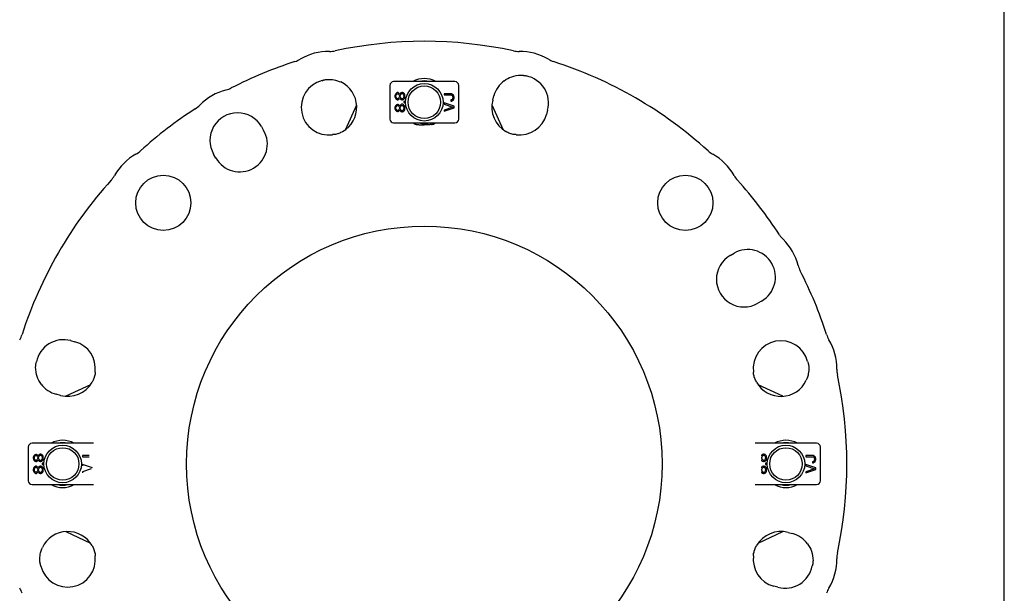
# Model space of a CAD drawing. Header units: inches. Extents: x 0 to 22, y 0 to 17.
# Tile 7 of 8: x 14.3 to 22, y 5.1 to 9.6. Entities that reach past the tile are written whole.
import ezdxf

# ---------------------------------------------------------------- set-up
doc = ezdxf.new("R2010")
doc.units = ezdxf.units.IN
doc.header["$LTSCALE"] = 1.21
doc.header["$MEASUREMENT"] = 0
doc.layers.get('0').update_dxf_attribs({"linetype": 'CONTINUOUS'})

msp = doc.modelspace()

# ---------------------------------------------------------------- linework, layer by layer
at = {"color": 7, "linetype": 'CONTINUOUS'}
for p, q in [((22, 0), (22, 17)), ((18.2166, 9.1521), (18.2191, 9.1518)), ((18.2191, 9.1518), (18.2235, 9.1512)), ((18.2225, 9.1515), (18.2255, 9.1508)), ((18.2235, 9.1512), (18.2242, 9.1511)), ((18.2255, 9.1508), (18.2301, 9.1496)), ((18.2343, 9.1484), (18.2343, 9.1484)), ((16.6426, 9.1142), (16.6449, 9.1152)), ((16.6426, 9.1142), (16.6426, 9.1142)), ((16.6456, 9.1155), (16.6478, 9.116)), ((16.6494, 9.117), (16.6494, 9.117)), ((16.662, 9.1185), (16.662, 9.1185)), ((17.1675, 9.0734), (17.1675, 8.8076)), ((17.6793, 9.1029), (17.197, 9.1029)), ((17.7088, 8.8076), (17.7088, 9.0734)), ((17.2085, 8.9996), (17.2068, 8.9914)), ((17.2068, 8.9914), (17.2068, 8.9848)), ((17.2068, 8.9848), (17.2085, 8.9766)), ((17.2135, 9.0078), (17.2085, 8.9996)), ((17.2186, 9.0127), (17.2135, 9.0078)), ((17.2152, 8.9914), (17.2169, 8.998)), ((17.2152, 8.9848), (17.2152, 8.9914)), ((17.2169, 8.9783), (17.2152, 8.9848)), ((17.2169, 8.998), (17.2219, 9.0045)), ((17.2269, 9.016), (17.2186, 9.0127)), ((17.2219, 9.0045), (17.2269, 9.0078)), ((17.232, 9.016), (17.2269, 9.016)), ((17.2269, 9.0078), (17.2303, 9.0078)), ((17.2303, 9.0078), (17.2353, 9.0045)), ((17.2387, 9.0127), (17.232, 9.016)), ((17.2353, 9.0045), (17.2403, 8.998)), ((17.2437, 9.0078), (17.2387, 9.0127)), ((17.2403, 8.998), (17.242, 8.9914)), ((17.242, 8.9848), (17.2403, 8.9783)), ((17.242, 8.9914), (17.242, 8.9848)), ((17.2454, 9.0045), (17.2437, 9.0078)), ((17.247, 9.0078), (17.2454, 9.0045)), ((17.2521, 9.0144), (17.247, 9.0078)), ((17.2487, 8.9914), (17.2504, 8.998)), ((17.2487, 8.9848), (17.2487, 8.9914)), ((17.2504, 8.9783), (17.2487, 8.9848)), ((17.2504, 8.998), (17.2537, 9.0045)), ((17.2604, 9.0177), (17.2521, 9.0144)), ((17.2537, 9.0045), (17.2604, 9.0095)), ((17.2655, 9.0177), (17.2604, 9.0177)), ((17.2604, 9.0095), (17.2655, 9.0095)), ((17.2738, 9.0144), (17.2655, 9.0177)), ((17.2655, 9.0095), (17.2722, 9.0045)), ((17.2722, 9.0045), (17.2755, 8.998)), ((17.2789, 9.0095), (17.2738, 9.0144)), ((17.2755, 8.998), (17.2772, 8.9914)), ((17.2772, 8.9848), (17.2755, 8.9783)), ((17.2772, 8.9914), (17.2772, 8.9848)), ((17.2839, 9.0012), (17.2789, 9.0095)), ((17.2856, 8.993), (17.2839, 9.0012)), ((17.2856, 8.9832), (17.2856, 8.993)), ((17.5936, 9.0074), (17.5936, 8.9975)), ((17.6456, 9.0074), (17.5936, 9.0074)), ((17.5936, 8.9975), (17.6456, 8.9975)), ((17.654, 9.0057), (17.6456, 9.0074)), ((17.6456, 8.9975), (17.6523, 8.9959)), ((17.6523, 8.9959), (17.6573, 8.9926)), ((17.6607, 9.0025), (17.654, 9.0057)), ((17.6573, 8.9926), (17.6607, 8.9877)), ((17.6674, 8.9959), (17.6607, 9.0025)), ((17.6607, 8.9877), (17.6623, 8.9811)), ((17.6707, 8.9893), (17.6674, 8.9959)), ((17.6724, 8.9811), (17.6707, 8.9893)), ((17.977, 8.9576), (17.9859, 8.9909)), ((16.9059, 8.9169), (16.815, 8.722)), ((17.2085, 8.9766), (17.2135, 8.9684)), ((17.2135, 8.9143), (17.2085, 8.9061)), ((17.2135, 8.9684), (17.2186, 8.9635)), ((17.2186, 8.9192), (17.2135, 8.9143)), ((17.2219, 8.9717), (17.2169, 8.9783)), ((17.2169, 8.9045), (17.2219, 8.911)), ((17.2186, 8.9635), (17.2269, 8.9602)), ((17.2269, 8.9225), (17.2186, 8.9192)), ((17.2269, 8.9684), (17.2219, 8.9717)), ((17.2219, 8.911), (17.2269, 8.9143)), ((17.2303, 8.9684), (17.2269, 8.9684)), ((17.2269, 8.9602), (17.232, 8.9602)), ((17.232, 8.9225), (17.2269, 8.9225)), ((17.2269, 8.9143), (17.2303, 8.9143)), ((17.2353, 8.9717), (17.2303, 8.9684)), ((17.2303, 8.9143), (17.2353, 8.911)), ((17.232, 8.9602), (17.2387, 8.9635)), ((17.2387, 8.9192), (17.232, 8.9225)), ((17.2403, 8.9783), (17.2353, 8.9717)), ((17.2353, 8.911), (17.2403, 8.9045)), ((17.2387, 8.9635), (17.2437, 8.9684)), ((17.2437, 8.9143), (17.2387, 8.9192)), ((17.2437, 8.9684), (17.2454, 8.9717)), ((17.2454, 8.911), (17.2437, 8.9143)), ((17.2454, 8.9717), (17.247, 8.9684)), ((17.247, 8.9143), (17.2454, 8.911)), ((17.247, 8.9684), (17.2521, 8.9619)), ((17.2521, 8.9209), (17.247, 8.9143)), ((17.2537, 8.9717), (17.2504, 8.9783)), ((17.2504, 8.9045), (17.2537, 8.911)), ((17.2521, 8.9619), (17.2604, 8.9586)), ((17.2604, 8.9241), (17.2521, 8.9209)), ((17.2604, 8.9668), (17.2537, 8.9717)), ((17.2537, 8.911), (17.2604, 8.9159)), ((17.2655, 8.9668), (17.2604, 8.9668)), ((17.2604, 8.9586), (17.2655, 8.9586)), ((17.2655, 8.9241), (17.2604, 8.9241)), ((17.2604, 8.9159), (17.2655, 8.9159)), ((17.2722, 8.9717), (17.2655, 8.9668)), ((17.2655, 8.9586), (17.2738, 8.9619)), ((17.2738, 8.9209), (17.2655, 8.9241)), ((17.2655, 8.9159), (17.2722, 8.911)), ((17.2755, 8.9783), (17.2722, 8.9717)), ((17.2722, 8.911), (17.2755, 8.9045)), ((17.2738, 8.9619), (17.2789, 8.9668)), ((17.2789, 8.9159), (17.2738, 8.9209)), ((17.2772, 8.9455), (17.2772, 8.9373)), ((17.2856, 8.9455), (17.2772, 8.9455)), ((17.2772, 8.9373), (17.2856, 8.9373)), ((17.2789, 8.9668), (17.2839, 8.975)), ((17.2839, 8.9077), (17.2789, 8.9159)), ((17.2839, 8.975), (17.2856, 8.9832)), ((17.2856, 8.8995), (17.2839, 8.9077)), ((17.2856, 8.9373), (17.2856, 8.9455)), ((17.5936, 8.9352), (17.5936, 8.9254)), ((17.6724, 8.909), (17.5936, 8.9352)), ((17.5936, 8.9254), (17.6623, 8.9024)), ((17.6523, 8.9598), (17.6456, 8.9582)), ((17.6456, 8.9582), (17.6456, 8.9483)), ((17.6456, 8.9483), (17.654, 8.95)), ((17.6573, 8.9631), (17.6523, 8.9598)), ((17.654, 8.95), (17.6607, 8.9533)), ((17.6607, 8.968), (17.6573, 8.9631)), ((17.6623, 8.9746), (17.6607, 8.968)), ((17.6607, 8.9533), (17.6674, 8.9598)), ((17.6623, 8.9811), (17.6623, 8.9746)), ((17.6674, 8.9598), (17.6707, 8.9664)), ((17.6707, 8.9664), (17.6724, 8.9746)), ((17.6724, 8.9746), (17.6724, 8.9811)), ((17.6724, 8.8958), (17.6724, 8.909)), ((18.0613, 8.7219), (17.9705, 8.9168)), ((17.2085, 8.9061), (17.2068, 8.8979)), ((17.2068, 8.8979), (17.2068, 8.8913)), ((17.2068, 8.8913), (17.2085, 8.8831)), ((17.2085, 8.8831), (17.2135, 8.8749)), ((17.2135, 8.8749), (17.2186, 8.87)), ((17.2152, 8.8979), (17.2169, 8.9045)), ((17.2152, 8.8913), (17.2152, 8.8979)), ((17.2169, 8.8848), (17.2152, 8.8913)), ((17.2219, 8.8782), (17.2169, 8.8848)), ((17.2186, 8.87), (17.2269, 8.8667)), ((17.2269, 8.8749), (17.2219, 8.8782)), ((17.2303, 8.8749), (17.2269, 8.8749)), ((17.2269, 8.8667), (17.232, 8.8667)), ((17.2353, 8.8782), (17.2303, 8.8749)), ((17.232, 8.8667), (17.2387, 8.87)), ((17.2403, 8.8848), (17.2353, 8.8782)), ((17.2387, 8.87), (17.2437, 8.8749)), ((17.2403, 8.9045), (17.242, 8.8979)), ((17.242, 8.8913), (17.2403, 8.8848)), ((17.242, 8.8979), (17.242, 8.8913)), ((17.2437, 8.8749), (17.2454, 8.8782)), ((17.2454, 8.8782), (17.247, 8.8749)), ((17.247, 8.8749), (17.2521, 8.8684)), ((17.2487, 8.8979), (17.2504, 8.9045)), ((17.2487, 8.8913), (17.2487, 8.8979)), ((17.2504, 8.8848), (17.2487, 8.8913)), ((17.2537, 8.8782), (17.2504, 8.8848)), ((17.2521, 8.8684), (17.2604, 8.8651)), ((17.2604, 8.8733), (17.2537, 8.8782)), ((17.2655, 8.8733), (17.2604, 8.8733)), ((17.2604, 8.8651), (17.2655, 8.8651)), ((17.2722, 8.8782), (17.2655, 8.8733)), ((17.2655, 8.8651), (17.2738, 8.8684)), ((17.2755, 8.8848), (17.2722, 8.8782)), ((17.2738, 8.8684), (17.2789, 8.8733)), ((17.2755, 8.9045), (17.2772, 8.8979)), ((17.2772, 8.8913), (17.2755, 8.8848)), ((17.2772, 8.8979), (17.2772, 8.8913)), ((17.2789, 8.8733), (17.2839, 8.8815)), ((17.2839, 8.8815), (17.2856, 8.8897)), ((17.2856, 8.8897), (17.2856, 8.8995)), ((17.6623, 8.9024), (17.5936, 8.8794)), ((17.5936, 8.8696), (17.6724, 8.8958)), ((17.5936, 8.8794), (17.5936, 8.8696)), ((18.4082, 8.8777), (18.3993, 8.8445)), ((17.197, 8.7781), (17.6793, 8.7781)), ((16.1571, 8.7489), (16.1743, 8.7191)), ((16.7305, 8.6858), (16.7275, 8.686)), ((16.7316, 8.686), (16.7305, 8.6858)), ((16.7398, 8.6876), (16.7316, 8.686)), ((16.7357, 8.6856), (16.7359, 8.6856)), ((18.1404, 8.6856), (18.1405, 8.6856)), ((18.1457, 8.6858), (18.1448, 8.6859)), ((15.7984, 8.502), (15.7812, 8.5319)), ((19.8441, 7.7358), (19.874, 7.753)), ((20.091, 7.377), (20.0612, 7.3598)), ((14.6564, 7.0661), (14.6897, 7.0572)), ((14.3821, 6.8745), (14.3824, 6.877)), ((14.3824, 6.877), (14.383, 6.8814)), ((14.3827, 6.8804), (14.3834, 6.8834)), ((14.383, 6.8814), (14.3831, 6.8821)), ((14.3834, 6.8834), (14.3846, 6.888)), ((14.3858, 6.8922), (14.3858, 6.8922)), ((20.4563, 6.8916), (20.4563, 6.8915)), ((20.4563, 6.8915), (20.4573, 6.8892)), ((20.4576, 6.8886), (20.4581, 6.8864)), ((20.4591, 6.8848), (20.4591, 6.8848)), ((20.4606, 6.8722), (20.4606, 6.8722)), ((14.8484, 6.8036), (14.8482, 6.8027)), ((14.8486, 6.7983), (14.8486, 6.7984)), ((20.0277, 6.7985), (20.0277, 6.7983)), ((20.0279, 6.8036), (20.0281, 6.8066)), ((20.0281, 6.8026), (20.0279, 6.8036)), ((20.0297, 6.7944), (20.0281, 6.8026)), ((14.8122, 6.7192), (14.6173, 6.6284)), ((20.259, 6.6283), (20.0641, 6.7192)), ((14.5765, 6.6349), (14.5433, 6.6438)), ((14.323, 6.2289), (14.323, 5.9632)), ((14.8348, 6.2584), (14.3525, 6.2584)), ((20.5238, 6.2584), (20.0415, 6.2584)), ((20.5533, 5.9632), (20.5533, 6.2289)), ((14.364, 6.1551), (14.3623, 6.1469)), ((14.3623, 6.1469), (14.3623, 6.1404)), ((14.3623, 6.1404), (14.364, 6.1322)), ((14.369, 6.1633), (14.364, 6.1551)), ((14.364, 6.1322), (14.369, 6.124)), ((14.3741, 6.1682), (14.369, 6.1633)), ((14.369, 6.124), (14.3741, 6.119)), ((14.3707, 6.1469), (14.3724, 6.1535)), ((14.3707, 6.1404), (14.3707, 6.1469)), ((14.3724, 6.1338), (14.3707, 6.1404)), ((14.3724, 6.1535), (14.3774, 6.16)), ((14.3774, 6.1272), (14.3724, 6.1338)), ((14.3825, 6.1715), (14.3741, 6.1682)), ((14.3741, 6.119), (14.3825, 6.1158)), ((14.3774, 6.16), (14.3825, 6.1633)), ((14.3825, 6.124), (14.3774, 6.1272)), ((14.3875, 6.1715), (14.3825, 6.1715)), ((14.3825, 6.1633), (14.3858, 6.1633)), ((14.3858, 6.124), (14.3825, 6.124)), ((14.3858, 6.1633), (14.3908, 6.16)), ((14.3908, 6.1272), (14.3858, 6.124)), ((14.3942, 6.1682), (14.3875, 6.1715)), ((14.3875, 6.1158), (14.3942, 6.119)), ((14.3908, 6.16), (14.3959, 6.1535)), ((14.3959, 6.1338), (14.3908, 6.1272)), ((14.3992, 6.1633), (14.3942, 6.1682)), ((14.3942, 6.119), (14.3992, 6.124)), ((14.3959, 6.1535), (14.3975, 6.1469)), ((14.3975, 6.1404), (14.3959, 6.1338)), ((14.3975, 6.1469), (14.3975, 6.1404)), ((14.4009, 6.16), (14.3992, 6.1633)), ((14.3992, 6.124), (14.4009, 6.1272)), ((14.4026, 6.1633), (14.4009, 6.16)), ((14.4009, 6.1272), (14.4026, 6.124)), ((14.4076, 6.1699), (14.4026, 6.1633)), ((14.4026, 6.124), (14.4076, 6.1174)), ((14.4042, 6.1469), (14.4059, 6.1535)), ((14.4042, 6.1404), (14.4042, 6.1469)), ((14.4059, 6.1338), (14.4042, 6.1404)), ((14.4059, 6.1535), (14.4093, 6.16)), ((14.4093, 6.1272), (14.4059, 6.1338)), ((14.416, 6.1732), (14.4076, 6.1699)), ((14.4093, 6.16), (14.416, 6.165)), ((14.416, 6.1223), (14.4093, 6.1272)), ((14.421, 6.1732), (14.416, 6.1732)), ((14.416, 6.165), (14.421, 6.165)), ((14.421, 6.1223), (14.416, 6.1223)), ((14.4294, 6.1699), (14.421, 6.1732)), ((14.421, 6.165), (14.4277, 6.16)), ((14.4277, 6.1272), (14.421, 6.1223)), ((14.4277, 6.16), (14.431, 6.1535)), ((14.431, 6.1338), (14.4277, 6.1272)), ((14.4344, 6.165), (14.4294, 6.1699)), ((14.4294, 6.1174), (14.4344, 6.1223)), ((14.431, 6.1535), (14.4327, 6.1469)), ((14.4327, 6.1404), (14.431, 6.1338)), ((14.4327, 6.1469), (14.4327, 6.1404)), ((14.4394, 6.1568), (14.4344, 6.165)), ((14.4344, 6.1223), (14.4394, 6.1305)), ((14.4411, 6.1486), (14.4394, 6.1568)), ((14.4394, 6.1305), (14.4411, 6.1387)), ((14.4411, 6.1387), (14.4411, 6.1486)), ((14.7492, 6.1629), (14.7492, 6.1531)), ((14.8011, 6.1629), (14.7492, 6.1629)), ((14.7492, 6.1531), (14.8011, 6.1531)), ((20.0915, 6.1633), (20.0899, 6.16)), ((20.0899, 6.1272), (20.0915, 6.124)), ((20.0966, 6.1699), (20.0915, 6.1633)), ((20.0915, 6.124), (20.0966, 6.1174)), ((20.0932, 6.1469), (20.0949, 6.1535)), ((20.0932, 6.1404), (20.0932, 6.1469)), ((20.0949, 6.1338), (20.0932, 6.1404)), ((20.0949, 6.1535), (20.0982, 6.16)), ((20.0982, 6.1272), (20.0949, 6.1338)), ((20.1049, 6.1732), (20.0966, 6.1699)), ((20.0982, 6.16), (20.1049, 6.165)), ((20.1049, 6.1223), (20.0982, 6.1272)), ((20.11, 6.1732), (20.1049, 6.1732)), ((20.1049, 6.165), (20.11, 6.165)), ((20.11, 6.1223), (20.1049, 6.1223)), ((20.1183, 6.1699), (20.11, 6.1732)), ((20.11, 6.165), (20.1167, 6.16)), ((20.1167, 6.1272), (20.11, 6.1223)), ((20.1167, 6.16), (20.12, 6.1535)), ((20.12, 6.1338), (20.1167, 6.1272)), ((20.1234, 6.165), (20.1183, 6.1699)), ((20.1183, 6.1174), (20.1234, 6.1223)), ((20.12, 6.1535), (20.1217, 6.1469)), ((20.1217, 6.1404), (20.12, 6.1338)), ((20.1217, 6.1469), (20.1217, 6.1404)), ((20.1284, 6.1568), (20.1234, 6.165)), ((20.1234, 6.1223), (20.1284, 6.1305)), ((20.1301, 6.1486), (20.1284, 6.1568)), ((20.1284, 6.1305), (20.1301, 6.1387)), ((20.1301, 6.1387), (20.1301, 6.1486)), ((20.4901, 6.1629), (20.4381, 6.1629)), ((20.4381, 6.1629), (20.4381, 6.1531)), ((20.4381, 6.1531), (20.4901, 6.1531)), ((20.4984, 6.1613), (20.4901, 6.1629)), ((20.4901, 6.1531), (20.4968, 6.1514)), ((20.4968, 6.1514), (20.5018, 6.1481)), ((20.5018, 6.1186), (20.4968, 6.1153)), ((20.5051, 6.158), (20.4984, 6.1613)), ((20.5018, 6.1481), (20.5051, 6.1432)), ((20.5051, 6.1235), (20.5018, 6.1186)), ((20.5118, 6.1514), (20.5051, 6.158)), ((20.5051, 6.1432), (20.5068, 6.1367)), ((20.5068, 6.1301), (20.5051, 6.1235)), ((20.5068, 6.1367), (20.5068, 6.1301)), ((20.5152, 6.1449), (20.5118, 6.1514)), ((20.5118, 6.1153), (20.5152, 6.1219)), ((20.5169, 6.1367), (20.5152, 6.1449)), ((20.5152, 6.1219), (20.5169, 6.1301)), ((20.5169, 6.1301), (20.5169, 6.1367)), ((14.364, 6.0616), (14.3623, 6.0534)), ((14.3623, 6.0534), (14.3623, 6.0469)), ((14.3623, 6.0469), (14.364, 6.0387)), ((14.369, 6.0698), (14.364, 6.0616)), ((14.3741, 6.0747), (14.369, 6.0698)), ((14.3707, 6.0534), (14.3724, 6.06)), ((14.3707, 6.0469), (14.3707, 6.0534)), ((14.3724, 6.0403), (14.3707, 6.0469)), ((14.3724, 6.06), (14.3774, 6.0665)), ((14.3825, 6.078), (14.3741, 6.0747)), ((14.3774, 6.0665), (14.3825, 6.0698)), ((14.3825, 6.1158), (14.3875, 6.1158)), ((14.3875, 6.078), (14.3825, 6.078)), ((14.3825, 6.0698), (14.3858, 6.0698)), ((14.3858, 6.0698), (14.3908, 6.0665)), ((14.3942, 6.0747), (14.3875, 6.078)), ((14.3908, 6.0665), (14.3959, 6.06)), ((14.3992, 6.0698), (14.3942, 6.0747)), ((14.3959, 6.06), (14.3975, 6.0534)), ((14.3975, 6.0469), (14.3959, 6.0403)), ((14.3975, 6.0534), (14.3975, 6.0469)), ((14.4009, 6.0665), (14.3992, 6.0698)), ((14.4026, 6.0698), (14.4009, 6.0665)), ((14.4076, 6.0764), (14.4026, 6.0698)), ((14.4042, 6.0534), (14.4059, 6.06)), ((14.4042, 6.0469), (14.4042, 6.0534)), ((14.4059, 6.0403), (14.4042, 6.0469)), ((14.4059, 6.06), (14.4093, 6.0665)), ((14.4076, 6.1174), (14.416, 6.1141)), ((14.416, 6.0797), (14.4076, 6.0764)), ((14.4093, 6.0665), (14.416, 6.0715)), ((14.416, 6.1141), (14.421, 6.1141)), ((14.421, 6.0797), (14.416, 6.0797)), ((14.416, 6.0715), (14.421, 6.0715)), ((14.421, 6.1141), (14.4294, 6.1174)), ((14.4294, 6.0764), (14.421, 6.0797)), ((14.421, 6.0715), (14.4277, 6.0665)), ((14.4277, 6.0665), (14.431, 6.06)), ((14.4344, 6.0715), (14.4294, 6.0764)), ((14.431, 6.06), (14.4327, 6.0534)), ((14.4327, 6.0469), (14.431, 6.0403)), ((14.4327, 6.101), (14.4327, 6.0928)), ((14.4411, 6.101), (14.4327, 6.101)), ((14.4327, 6.0928), (14.4411, 6.0928)), ((14.4327, 6.0534), (14.4327, 6.0469)), ((14.4394, 6.0633), (14.4344, 6.0715)), ((14.4411, 6.0551), (14.4394, 6.0633)), ((14.4394, 6.037), (14.4411, 6.0452)), ((14.4411, 6.0928), (14.4411, 6.101)), ((14.4411, 6.0452), (14.4411, 6.0551)), ((14.7492, 6.0907), (14.7492, 6.0809)), ((14.8279, 6.0645), (14.7492, 6.0907)), ((14.8178, 6.0579), (14.7492, 6.0349)), ((20.0915, 6.0698), (20.0899, 6.0665)), ((20.0966, 6.0764), (20.0915, 6.0698)), ((20.0932, 6.0534), (20.0949, 6.06)), ((20.0932, 6.0469), (20.0932, 6.0534)), ((20.0949, 6.0403), (20.0932, 6.0469)), ((20.0949, 6.06), (20.0982, 6.0665)), ((20.0966, 6.1174), (20.1049, 6.1141)), ((20.1049, 6.0797), (20.0966, 6.0764)), ((20.0982, 6.0665), (20.1049, 6.0715)), ((20.1049, 6.1141), (20.11, 6.1141)), ((20.11, 6.0797), (20.1049, 6.0797)), ((20.1049, 6.0715), (20.11, 6.0715)), ((20.11, 6.1141), (20.1183, 6.1174)), ((20.1183, 6.0764), (20.11, 6.0797)), ((20.11, 6.0715), (20.1167, 6.0665)), ((20.1167, 6.0665), (20.12, 6.06)), ((20.1234, 6.0715), (20.1183, 6.0764)), ((20.12, 6.06), (20.1217, 6.0534)), ((20.1217, 6.0469), (20.12, 6.0403)), ((20.1301, 6.101), (20.1217, 6.101)), ((20.1217, 6.101), (20.1217, 6.0928)), ((20.1217, 6.0928), (20.1301, 6.0928)), ((20.1217, 6.0534), (20.1217, 6.0469)), ((20.1284, 6.0633), (20.1234, 6.0715)), ((20.1301, 6.0551), (20.1284, 6.0633)), ((20.1284, 6.037), (20.1301, 6.0452)), ((20.1301, 6.0928), (20.1301, 6.101)), ((20.1301, 6.0452), (20.1301, 6.0551)), ((20.5169, 6.0645), (20.4381, 6.0907)), ((20.4381, 6.0907), (20.4381, 6.0809)), ((20.4381, 6.0809), (20.5068, 6.0579)), ((20.5068, 6.0579), (20.4381, 6.0349)), ((20.4381, 6.0251), (20.5169, 6.0514)), ((20.4968, 6.1153), (20.4901, 6.1137)), ((20.4901, 6.1137), (20.4901, 6.1038)), ((20.4901, 6.1038), (20.4984, 6.1055)), ((20.4984, 6.1055), (20.5051, 6.1088)), ((20.5051, 6.1088), (20.5118, 6.1153)), ((20.5169, 6.0514), (20.5169, 6.0645)), ((14.364, 6.0387), (14.369, 6.0304)), ((14.369, 6.0304), (14.3741, 6.0255)), ((14.3774, 6.0337), (14.3724, 6.0403)), ((14.3741, 6.0255), (14.3825, 6.0222)), ((14.3825, 6.0304), (14.3774, 6.0337)), ((14.3858, 6.0304), (14.3825, 6.0304)), ((14.3825, 6.0222), (14.3875, 6.0222)), ((14.3908, 6.0337), (14.3858, 6.0304)), ((14.3875, 6.0222), (14.3942, 6.0255)), ((14.3959, 6.0403), (14.3908, 6.0337)), ((14.3942, 6.0255), (14.3992, 6.0304)), ((14.3992, 6.0304), (14.4009, 6.0337)), ((14.4009, 6.0337), (14.4026, 6.0304)), ((14.4026, 6.0304), (14.4076, 6.0239)), ((14.4093, 6.0337), (14.4059, 6.0403)), ((14.4076, 6.0239), (14.416, 6.0206)), ((14.416, 6.0288), (14.4093, 6.0337)), ((14.421, 6.0288), (14.416, 6.0288)), ((14.416, 6.0206), (14.421, 6.0206)), ((14.4277, 6.0337), (14.421, 6.0288)), ((14.421, 6.0206), (14.4294, 6.0239)), ((14.431, 6.0403), (14.4277, 6.0337)), ((14.4294, 6.0239), (14.4344, 6.0288)), ((14.4344, 6.0288), (14.4394, 6.037)), ((14.7492, 6.0349), (14.7492, 6.0251)), ((20.0899, 6.0337), (20.0915, 6.0304)), ((20.0915, 6.0304), (20.0966, 6.0239)), ((20.0982, 6.0337), (20.0949, 6.0403)), ((20.0966, 6.0239), (20.1049, 6.0206)), ((20.1049, 6.0288), (20.0982, 6.0337)), ((20.11, 6.0288), (20.1049, 6.0288)), ((20.1049, 6.0206), (20.11, 6.0206)), ((20.1167, 6.0337), (20.11, 6.0288)), ((20.11, 6.0206), (20.1183, 6.0239)), ((20.12, 6.0403), (20.1167, 6.0337)), ((20.1183, 6.0239), (20.1234, 6.0288)), ((20.1234, 6.0288), (20.1284, 6.037)), ((20.4381, 6.0349), (20.4381, 6.0251)), ((14.3525, 5.9336), (14.8348, 5.9336)), ((20.0415, 5.9336), (20.5238, 5.9336)), ((14.6172, 5.5637), (14.8122, 5.4728)), ((20.0641, 5.4728), (20.2589, 5.5637)), ((20.2997, 5.5572), (20.333, 5.5483)), ((14.8465, 5.3977), (14.8482, 5.3895)), ((14.8482, 5.3895), (14.8484, 5.3884)), ((14.8484, 5.3884), (14.8482, 5.3854)), ((14.8486, 5.3936), (14.8486, 5.3937)), ((20.0277, 5.3937), (20.0277, 5.3937)), ((20.0279, 5.3884), (20.0281, 5.3893)), ((14.4156, 5.3199), (14.4156, 5.3199)), ((14.4171, 5.3073), (14.4171, 5.3073)), ((14.4187, 5.3035), (14.4182, 5.3056)), ((14.4199, 5.3005), (14.4189, 5.3028)), ((14.42, 5.3005), (14.4199, 5.3005)), ((20.4905, 5.2999), (20.4905, 5.2999)), ((20.4929, 5.3086), (20.4917, 5.3041)), ((20.4936, 5.3117), (20.4929, 5.3086)), ((20.4933, 5.3107), (20.4932, 5.31)), ((20.4939, 5.315), (20.4933, 5.3107)), ((20.4942, 5.3176), (20.4939, 5.315)), ((20.2198, 5.126), (20.1866, 5.1349))]:
    msp.add_line(p, q, dxfattribs=at)
for points in [[(18.0666, 9.1101), (18.0792, 9.1189), (18.0938, 9.1275), (18.1091, 9.1349), (18.1252, 9.1412), (18.1423, 9.1464), (18.1605, 9.1502), (18.1802, 9.1526), (18.1989, 9.1532)], [(18.1989, 9.1532), (18.2021, 9.1531), (18.2075, 9.1529), (18.212, 9.1526), (18.2154, 9.1522), (18.2166, 9.1521)], [(18.2301, 9.1496), (18.2358, 9.148), (18.2401, 9.1469)], [(16.6334, 9.1111), (16.6389, 9.1127), (16.6426, 9.1142)], [(16.6449, 9.1152), (16.6475, 9.1163), (16.6494, 9.117)], [(16.6478, 9.116), (16.6556, 9.1175), (16.662, 9.1185)], [(16.662, 9.1185), (16.6661, 9.1191), (16.6736, 9.1198), (16.6826, 9.1203), (16.6929, 9.1203), (16.7043, 9.1198), (16.7166, 9.1186), (16.7297, 9.1164), (16.7404, 9.114)], [(16.7404, 9.114), (16.7543, 9.1101), (16.7696, 9.1046), (16.7803, 9.0999)], [(17.3753, 8.7657), (17.374, 8.766), (17.3724, 8.7664), (17.371, 8.7669)], [(17.5053, 8.7669), (17.5043, 8.7666), (17.5028, 8.7661), (17.5015, 8.7658), (17.501, 8.7657)], [(16.7275, 8.686), (16.722, 8.6861), (16.7159, 8.6856)], [(16.7359, 8.6856), (16.7335, 8.6857), (16.7305, 8.6858)], [(16.7548, 8.6916), (16.7483, 8.6897), (16.7398, 8.6876)], [(16.7958, 8.7094), (16.7883, 8.7054), (16.7801, 8.7014), (16.7723, 8.6979), (16.7649, 8.695), (16.7582, 8.6927), (16.7548, 8.6916)], [(18.1215, 8.6916), (18.1182, 8.6927), (18.1114, 8.695), (18.1039, 8.698), (18.0958, 8.7015), (18.0875, 8.7056), (18.0805, 8.7094)], [(18.1448, 8.6859), (18.1366, 8.6876), (18.1281, 8.6897), (18.1215, 8.6916)], [(18.1488, 8.686), (18.1458, 8.6858), (18.1428, 8.6857), (18.1404, 8.6856)], [(18.1604, 8.6856), (18.1546, 8.6861), (18.1488, 8.686)], [(14.3846, 6.888), (14.3862, 6.8936), (14.3872, 6.898)], [(20.4532, 6.9008), (20.4549, 6.8952), (20.4563, 6.8916)], [(14.381, 6.8568), (14.3811, 6.8599), (14.3813, 6.8654), (14.3816, 6.8698), (14.3819, 6.8733), (14.3821, 6.8745)], [(14.4241, 6.7244), (14.4153, 6.7371), (14.4067, 6.7517), (14.3993, 6.767), (14.3929, 6.7831), (14.3878, 6.8002), (14.384, 6.8184), (14.3816, 6.8381), (14.381, 6.8568)], [(14.8486, 6.8183), (14.8481, 6.8125), (14.8482, 6.8067)], [(20.0281, 6.8066), (20.0282, 6.8121), (20.0277, 6.8183)], [(20.4606, 6.8722), (20.4612, 6.868), (20.4619, 6.8605), (20.4624, 6.8516), (20.4625, 6.8413), (20.4619, 6.8299), (20.4607, 6.8175), (20.4585, 6.8044), (20.4561, 6.7937)], [(20.4573, 6.8892), (20.4584, 6.8866), (20.4591, 6.8848)], [(20.4581, 6.8864), (20.4596, 6.8785), (20.4606, 6.8722)], [(14.8426, 6.7794), (14.8415, 6.7761), (14.8391, 6.7693), (14.8362, 6.7617), (14.8327, 6.7537), (14.8285, 6.7454), (14.8247, 6.7384)], [(14.8482, 6.8027), (14.8466, 6.7945), (14.8445, 6.786), (14.8426, 6.7794)], [(14.8482, 6.8067), (14.8484, 6.8037), (14.8485, 6.8007), (14.8486, 6.7983)], [(20.0277, 6.7983), (20.0278, 6.8007), (20.0279, 6.8036)], [(20.0337, 6.7794), (20.0319, 6.7858), (20.0297, 6.7944)], [(20.0516, 6.7384), (20.0475, 6.7459), (20.0435, 6.754), (20.04, 6.7619), (20.0371, 6.7692), (20.0348, 6.776), (20.0337, 6.7794)], [(20.4561, 6.7937), (20.4522, 6.7798), (20.4467, 6.7646), (20.442, 6.7538)], [(14.4201, 5.3983), (14.4241, 5.4122), (14.4296, 5.4274), (14.4343, 5.4382)], [(14.8247, 5.4537), (14.8288, 5.4462), (14.8328, 5.438), (14.8362, 5.4302), (14.8391, 5.4228), (14.8415, 5.4161), (14.8426, 5.4127)], [(20.0337, 5.4127), (20.0348, 5.416), (20.0371, 5.4228), (20.0401, 5.4303), (20.0436, 5.4383), (20.0477, 5.4467), (20.0516, 5.4537)], [(20.4522, 5.4676), (20.461, 5.4549), (20.4696, 5.4403), (20.477, 5.4251), (20.4833, 5.409), (20.4885, 5.3919), (20.4923, 5.3736), (20.4947, 5.354), (20.4953, 5.3353)], [(14.4156, 5.3199), (14.4151, 5.324), (14.4144, 5.3315), (14.4139, 5.3405), (14.4138, 5.3508), (14.4143, 5.3622), (14.4156, 5.3745), (14.4177, 5.3876), (14.4201, 5.3983)], [(14.8426, 5.4127), (14.8444, 5.4062), (14.8465, 5.3977)], [(14.8482, 5.3854), (14.8481, 5.3799), (14.8486, 5.3738)], [(14.8486, 5.3937), (14.8485, 5.3913), (14.8484, 5.3884)], [(20.0281, 5.3854), (20.0279, 5.3884), (20.0278, 5.3913), (20.0277, 5.3937)], [(20.0277, 5.3738), (20.0282, 5.3796), (20.0281, 5.3854)], [(20.0281, 5.3893), (20.0297, 5.3975), (20.0318, 5.406), (20.0337, 5.4127)], [(14.4182, 5.3056), (14.4166, 5.3135), (14.4156, 5.3199)], [(14.4189, 5.3028), (14.4179, 5.3054), (14.4171, 5.3073)], [(14.4231, 5.2913), (14.4214, 5.2968), (14.42, 5.3005)], [(20.4917, 5.3041), (20.4901, 5.2984), (20.4891, 5.294)], [(20.4953, 5.3353), (20.4952, 5.3321), (20.495, 5.3267), (20.4947, 5.3222), (20.4943, 5.3187), (20.4942, 5.3176)]]:
    msp.add_lwpolyline(points, dxfattribs=at)
for centre, radius in [((17.4381, 8.9405), 0.1476), ((17.4381, 8.9405), 0.128), ((15.385, 8.1491), 0.2171), ((19.4912, 8.1491), 0.2171), ((17.4381, 6.096), 1.8701), ((14.5936, 6.096), 0.1476), ((14.5936, 6.096), 0.128), ((20.2826, 6.096), 0.1476), ((20.2826, 6.096), 0.128)]:
    msp.add_circle(centre, radius, dxfattribs=at)
for centre, radius, start, end in [((17.4381, 6.096), 3.3236, 77.8212, 102.1788), ((16.6866, 8.9006), 0.4397, 89.27116, 120.72884), ((16.6948, 9.5403), 0.2, 269.27116, 282.1788), ((18.1815, 9.5403), 0.2, 257.8212, 270.72884), ((18.1896, 8.9006), 0.4397, 59.27116, 90.72884), ((17.4381, 6.096), 3.3236, 107.8212, 117.1788), ((16.3597, 9.4506), 0.2, 287.8212, 300.72884), ((18.5165, 9.4506), 0.2, 239.27116, 252.1788), ((17.4381, 6.096), 3.3236, 47.8212, 72.1788), ((18.1985, 8.9339), 0.2171, 345, 78.95728), ((16.6866, 8.9006), 0.2171, 104.20322, 277.74054), ((16.6866, 8.9006), 0.2201, 299.72031, 64.81829), ((17.197, 9.0734), 0.0295, 90, 180), ((17.4381, 8.9405), 0.1861, 60.79122, 119.20876), ((17.4381, 8.9405), 0.1673, 76.38844, 103.61156), ((17.4381, 8.9405), 0.1663, 79.56646, 100.43354), ((17.6793, 9.0734), 0.0295, 0, 90), ((18.1985, 8.9339), 0.2201, 126.83863, 165), ((15.9864, 8.6106), 0.4397, 104.27116, 135.72884), ((15.8287, 9.2306), 0.2, 284.27116, 297.1788), ((15.5283, 9.0572), 0.2, 302.8212, 315.72884), ((18.1896, 8.9006), 0.2201, 165, 240.27969), ((17.4381, 6.096), 3.3236, 122.8212, 132.1788), ((15.9691, 8.6404), 0.2171, 30, 210), ((18.1896, 8.9006), 0.2171, 262.25946, 345), ((17.197, 8.8076), 0.0295, 180, 270), ((17.4381, 8.9405), 0.1861, 240.84387, 248.85583), ((17.4381, 8.9405), 0.1673, 256.38844, 283.61156), ((17.4381, 8.9405), 0.1663, 259.56646, 280.43354), ((17.4381, 8.9405), 0.1861, 291.14615, 299.15612), ((17.6793, 8.8076), 0.0295, 270, 360), ((15.9864, 8.6106), 0.2171, 210, 30), ((15.385, 8.1491), 0.4397, 119.27116, 150.72884), ((15.0722, 8.7072), 0.2, 299.27116, 312.1788), ((19.8041, 8.7072), 0.2, 227.8212, 240.72884), ((19.4912, 8.1491), 0.4397, 29.27116, 60.72884), ((14.8269, 8.4619), 0.2, 317.8212, 330.72884), ((20.0493, 8.4619), 0.2, 209.27116, 222.1788), ((17.4381, 6.096), 3.3236, 137.8212, 162.1788), ((17.4381, 6.096), 3.3236, 32.8212, 42.1788), ((20.3993, 8.0059), 0.2, 212.8212, 225.72884), ((19.9527, 7.5478), 0.4397, 14.27116, 45.72884), ((19.9825, 7.565), 0.2171, 300, 120), ((19.9527, 7.5478), 0.2171, 120, 300), ((20.5727, 7.7055), 0.2, 194.27116, 207.1788), ((17.4381, 6.096), 3.3236, 17.8212, 27.1788), ((14.0836, 7.1744), 0.2, 329.27116, 342.1788), ((14.6003, 6.8564), 0.2171, 75, 168.95728), ((14.6335, 6.8475), 0.2171, 352.25946, 75), ((20.2427, 6.8475), 0.2171, 14.20322, 187.74054), ((20.7927, 7.1744), 0.2, 197.8212, 210.72884), ((20.2427, 6.8475), 0.4397, 359.27116, 30.72884), ((20.8825, 6.8394), 0.2, 179.27116, 192.1788), ((14.6335, 6.8475), 0.2201, 255, 330.27969), ((20.2427, 6.8475), 0.2201, 209.72031, 334.81829), ((17.4381, 6.096), 3.3236, 347.8212, 12.1788), ((14.6003, 6.8564), 0.2201, 216.83863, 255), ((14.5936, 6.096), 0.1861, 60.96229, 119.03963), ((20.2826, 6.096), 0.1861, 60.96038, 119.03771), ((14.3525, 6.2289), 0.0295, 90, 180), ((14.5936, 6.096), 0.1673, 76.38844, 103.61156), ((14.5936, 6.096), 0.1663, 79.56646, 100.43354), ((20.2826, 6.096), 0.1673, 76.38844, 103.61156), ((20.2826, 6.096), 0.1663, 79.56646, 100.43354), ((20.5238, 6.2289), 0.0295, 0, 90), ((14.3525, 5.9632), 0.0295, 180, 270), ((14.5936, 6.096), 0.1861, 240.96038, 299.03771), ((14.5936, 6.096), 0.1673, 256.38844, 283.61156), ((14.5936, 6.096), 0.1663, 259.56646, 280.43354), ((20.2826, 6.096), 0.1861, 240.96229, 299.03963), ((20.2826, 6.096), 0.1673, 256.38844, 283.61156), ((20.2826, 6.096), 0.1663, 259.56646, 280.43354), ((20.5238, 5.9632), 0.0295, 270, 360), ((14.6335, 5.3445), 0.2201, 29.72031, 154.81829), ((20.2427, 5.3445), 0.2201, 75, 150.27969), ((20.276, 5.3356), 0.2201, 36.83863, 75), ((14.6335, 5.3445), 0.2171, 194.20322, 7.74054), ((20.2427, 5.3445), 0.2171, 172.25946, 255), ((20.2427, 5.3445), 0.4397, 329.27116, 0.72884), ((20.8825, 5.3527), 0.2, 167.8212, 180.72884), ((20.276, 5.3356), 0.2171, 255, 348.95728), ((14.0836, 5.0176), 0.2, 17.8212, 30.72884), ((20.7927, 5.0176), 0.2, 149.27116, 162.1788)]:
    msp.add_arc(centre, radius, start, end, dxfattribs=at)
for points, start_tangent, end_tangent in [([(17.3753, 8.7657), (17.3786, 8.7651), (17.3818, 8.7648)], (0.006484, -0.001304), (0.006604, -0.000331)), ([(17.3818, 8.7648), (17.3917, 8.7643), (17.4014, 8.764), (17.4109, 8.7637), (17.4203, 8.7635), (17.4294, 8.7634), (17.4381, 8.7633)], (0.056252, -0.002829), (0.056323, 0)), ([(17.4944, 8.7648), (17.4846, 8.7643), (17.4749, 8.764), (17.4653, 8.7637), (17.456, 8.7635), (17.4469, 8.7634), (17.4381, 8.7633)], (-0.056252, -0.002829), (-0.056323, 0)), ([(17.4944, 8.7648), (17.4977, 8.7651), (17.501, 8.7657)], (0.006607, 0.000331), (0.006486, 0.001305))]:
    msp.add_spline(points, degree=3, dxfattribs=dict(at, start_tangent=start_tangent, end_tangent=end_tangent))

doc.saveas('drawing.dxf')
